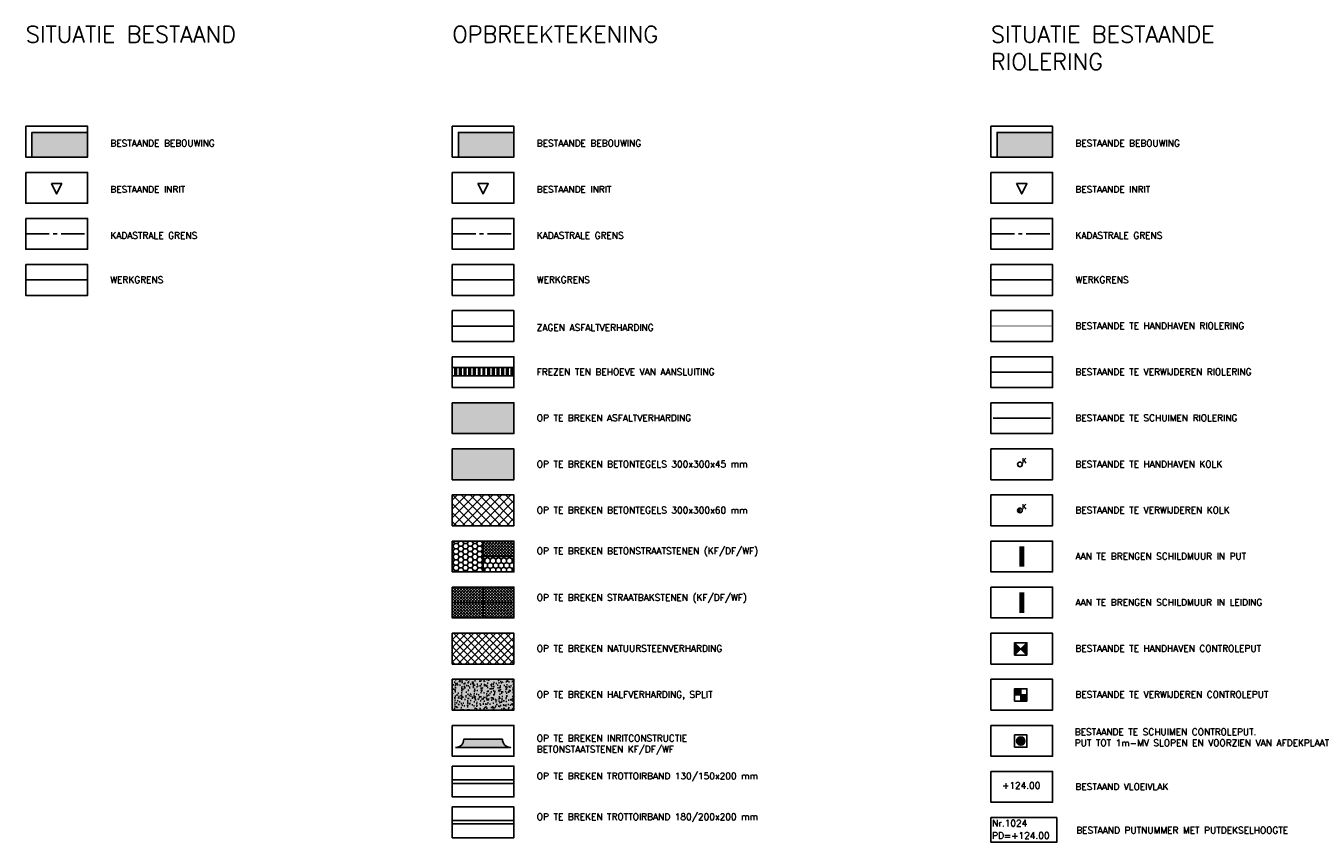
# Model space of a CAD drawing. Header units: metres. Extents: x 189938 to 192675, y 307646 to 311153.
# Tile 1 of 100: x 190527 to 190605, y 307708 to 307758. Entities that reach past the tile are written whole.
import ezdxf

# ---------------------------------------------------------------- set-up
doc = ezdxf.new("R2010")
doc.units = ezdxf.units.M
doc.set_wipeout_variables(frame=1)
doc.linetypes.add('1-200 CENTER', pattern=[4.28625, 2.8575, -0.47625, 0.47625, -0.47625])
doc.linetypes.add('1-200 DASHDOT', pattern=[2.54, 1.27, -0.635, 0, -0.635])
for name, color, linetype in [('PH-ALG-WERKGRENS', 3, '1-200 WERKGRENS'), ('PH-BEST-BEBOUWING', 1, 'Continuous'), ('PH-BEST-BEBOUWING-ARCERING', 253, 'Continuous'), ('PH-BEST-INRIT', 8, 'Continuous'), ('PH-BEST-KADASTRALE-GRENS', 240, '1-200 CENTER'), ('PH-BEST-PUT-HANDHAVEN', 44, 'Continuous'), ('PH-BEST-RIO-DICHTSCHUIMEN', 222, '1-200 BATTING'), ('PH-BEST-RIO-HANDHAVEN', 44, '1-200 DASHDOT'), ('PH-BEST-RIO-KOLK-VERWIJDEREN', 20, 'Continuous'), ('PH-BEST-RIO-KOLKEN', 6, 'Continuous'), ('PH-BEST-RIO-PUTTENSTAAT', 6, 'Continuous'), ('PH-BEST-RIO-TE SCHUIMEN PUT', 222, 'Continuous'), ('PH-BEST-RIO-TE VERWIJDEREN PUT', 20, 'Continuous'), ('PH-BEST-RIO-TEKST', 6, 'Continuous'), ('PH-BEST-RIO-VERWIJDEREN', 20, '1-200 ZIGZAG'), ('PH-OPBREEK-ASFALT', 252, 'Continuous'), ('PH-OPBREEK-BETONSTRAATSTENEN', 251, 'Continuous'), ('PH-OPBREEK-BETONTEGELS-30x30x45', 254, 'Continuous'), ('PH-OPBREEK-BETONTEGELS-30x30x60', 251, 'Continuous'), ('PH-OPBREEK-FREESVAKKEN', 9, 'Continuous'), ('PH-OPBREEK-HALFVERHARDING', 252, 'Continuous'), ('PH-OPBREEK-INRITCONSTRUCTIE', 8, 'Continuous'), ('PH-OPBREEK-INRITCONSTRUCTIE-ARC', 190, 'Continuous'), ('PH-OPBREEK-ZAGEN-ASFALT', 3, '1-200 ZIGZAG'), ('PH-RIO-SCHILDMUUR-LEIDING', 170, 'Continuous'), ('PH-RIO-SCHILDMUUR-PUT', 70, 'Continuous'), ('PH100', 7, 'Continuous')]:
    doc.layers.add(name, color=color, linetype=linetype)
for name, color, linetype, lineweight in [('PH-OPBREEK-NATUURSTEEN', 153, 'Continuous', 13), ('PH-OPBREEK-TROTTOIRBAND-13-15', 240, 'Continuous', 25), ('PH-OPBREEK-TROTTOIRBAND-18-20', 150, 'Continuous', 25)]:
    doc.layers.add(name, color=color, linetype=linetype, lineweight=lineweight)
doc.layers.add('PH-OPBREEK-STRAATBAKSTEEN', color=7, linetype='Continuous', lineweight=13, true_color=0xc04c36)
doc.styles.add('ROMANS', font='romans.shx')
doc.linetypes.add('1-200 BATTING', pattern='A,1.27e-05,-0.127,[134,ltypeshp.shx,S=0.127,R=0,X=-0.127,Y=0],-0.254,[134,ltypeshp.shx,S=0.127,R=180,X=0.127,Y=0],-0.127', length=0.5080127)
doc.linetypes.add('1-200 WERKGRENS', pattern='A,1.5,-0.6,["WERK",ROMANS,S=0.24,R=0,X=-0.5,Y=-0.12],-0.45', length=2.55)
doc.linetypes.add('1-200 ZIGZAG', pattern='A,0.0001016,-0.2032,[131,ltypeshp.shx,S=0.2032,R=0,X=-0.2032,Y=0],-0.4064,[131,ltypeshp.shx,S=0.2032,R=180,X=0.2032,Y=0],-0.2032', length=0.8129016)
pattern_1 = [(45, (190554.8053783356, 307722.8493876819), (-0.08980256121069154, 0.08980256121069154), []), (135, (190554.8053783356, 307722.8493876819), (-0.08980256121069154, -0.08980256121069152), [])]

# ---------------------------------------------------------------- blocks, each defined once
blk = doc.blocks.new('*U28')
h = blk.add_hatch(color=256)
h.paths.add_polyline_path([(0, 0), (-0.375, 0.375), (-0.375, -0.375)])
h.paths.add_polyline_path([(0.375, 0.375), (0, 0), (0.375, -0.375)])
for p, q in [((-0.375, -0.375), (0.375, 0.375)), ((-0.375, 0.375), (0.375, -0.375))]:
    blk.add_line(p, q)
blk.add_lwpolyline([(-0.375, -0.375), (0.375, -0.375), (0.375, 0.375), (-0.375, 0.375)], close=True)
blk = doc.blocks.new('*U29')
h = blk.add_hatch(color=256)
h.paths.add_polyline_path([(0, 0.375), (-0.375, 0.375), (-0.375, 0), (0, 0)])
h.paths.add_polyline_path([(0.375, -0.375), (0.375, 0), (0, 0), (0, -0.375)])
for p, q in [((-0.375, 0), (0.375, 0)), ((0, 0.375), (0, -0.375))]:
    blk.add_line(p, q)
blk.add_lwpolyline([(-0.375, -0.375), (0.375, -0.375), (0.375, 0.375), (-0.375, 0.375)], close=True)
blk = doc.blocks.new('*U34')
h = blk.add_hatch(color=256)
edge = h.paths.add_edge_path()
edge.add_arc((0, 0), 0.2524626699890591, 0, 360)
blk.add_lwpolyline([(-0.375, -0.375), (0.375, -0.375), (0.375, 0.375), (-0.375, 0.375)], close=True)
blk.add_circle((0, 0), 0.2524626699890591)
blk = doc.blocks.new('Inritsymbool')
at = {"layer": 'PH-BEST-INRIT'}
blk.add_lwpolyline([(-0.3150000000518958, 0.6299999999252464), (0, 0), (0.3149999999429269, 0.6299999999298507)], close=True, dxfattribs=at)
blk = doc.blocks.new('*U45')
blk.add_circle((-2.189056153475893e-17, 0), 0.1425)
at = {"ltscale": 0.05, "style": 'ROMANS'}
blk.add_text('K', height=0.3, dxfattribs=at).set_placement((0.1278407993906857, 0.07911838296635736))
blk = doc.blocks.new('*U44')
blk.add_hatch(color=256).paths.add_polyline_path([(-1.316495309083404e-17, 0.1425, 0.4142135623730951), (-0.1425, 0, 0.4142135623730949), (-4.80673868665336e-17, -0.1425)])
blk.add_line((-3.505551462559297e-17, 0.1425), (-6.995794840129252e-17, -0.1425))
blk.add_circle((-2.189056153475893e-17, 0), 0.1425)
at = {"ltscale": 0.05, "style": 'ROMANS'}
blk.add_text('K', height=0.3, dxfattribs=at).set_placement((0.1278407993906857, 0.07911838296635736))
blk = doc.blocks.new('Puttenstaat bestaand')
blk.add_wipeout([(0, 0), (3.9999999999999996, 0), (3.9999999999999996, 1.5), (0, 1.5)])
blk.add_lwpolyline([(0, 0), (4, 0), (4, 1.5), (0, 1.5)], close=True)
at = {"style": 'ROMANS'}
for tag, p in [('NR', (0.06607580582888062, 0.9552331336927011)), ('PD', (0.06607580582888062, 0.2026813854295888))]:
    blk.add_attdef(tag, p, '', height=0.4, dxfattribs=at)

msp = doc.modelspace()

# ---------------------------------------------------------------- hatches: boundary and pattern name
at = {"layer": 'PH-BEST-BEBOUWING-ARCERING'}
for points in [[(190530.776028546, 307749.9118876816), (190530.7760285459, 307751.4118876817), (190527.4010285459, 307751.4118876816), (190527.4010285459, 307749.9118876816)], [(190556.6803783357, 307749.9118876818), (190556.6803783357, 307751.4118876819), (190553.3053783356, 307751.4118876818), (190553.3053783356, 307749.9118876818)], [(190589.4024070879, 307749.9118876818), (190589.4024070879, 307751.4118876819), (190586.0274070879, 307751.4118876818), (190586.0274070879, 307749.9118876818)]]:
    msp.add_hatch(color=256, dxfattribs=at).paths.add_polyline_path(points)
at = {"layer": 'PH-OPBREEK-ASFALT'}
msp.add_hatch(color=256, dxfattribs=at).paths.add_polyline_path([(190552.9303783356, 307734.9868876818), (190552.9303783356, 307733.1118876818), (190556.6803783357, 307733.1118876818), (190556.6803783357, 307734.9868876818)])
at = {"layer": 'PH-OPBREEK-BETONSTRAATSTENEN'}
h = msp.add_hatch(dxfattribs=at)
h.set_pattern_fill('HONEY', color=256, scale=0.06)
h.set_pattern_definition([(0, (190558.2142178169, 307685.858675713), (0.28575, 0.1649778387), [0.1905, -0.3809999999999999]), (120, (190558.2142178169, 307685.858675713), (-0.2857499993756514, 0.1649778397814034), [0.1904999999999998, -0.3809999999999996]), (59.99999999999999, (190558.2142178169, 307685.858675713), (6.243485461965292e-10, 0.3299556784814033), [-0.3809999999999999, 0.1905])])
h.paths.add_polyline_path([(190554.8053783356, 307726.5868876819), (190552.9303783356, 307726.5868876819), (190552.9303783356, 307724.7118876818), (190554.8053783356, 307724.7118876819)])
h = msp.add_hatch(dxfattribs=at)
h.set_pattern_fill('ANSI37', color=250, scale=0.04, style=0)
h.set_pattern_definition([(45, (190560.089217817, 307686.796175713), (-0.08980256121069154, 0.08980256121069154), []), (135, (190560.089217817, 307686.796175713), (-0.08980256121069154, -0.08980256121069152), [])])
h.paths.add_polyline_path([(190556.6803783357, 307726.5868876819), (190554.8053783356, 307726.5868876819), (190554.8053783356, 307725.6493876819), (190556.6803783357, 307725.6493876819)])
h = msp.add_hatch(dxfattribs=at)
h.set_pattern_fill('HONEY', color=250, scale=0.06, angle=90)
h.set_pattern_definition([(90, (190558.2142178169, 307685.858675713), (-0.1649778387, 0.28575), [0.1905, -0.3809999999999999]), (210, (190558.2142178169, 307685.858675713), (-0.1649778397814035, -0.2857499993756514), [0.1905, -0.3809999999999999]), (150, (190558.2142178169, 307685.858675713), (-0.3299556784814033, 6.243485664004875e-10), [-0.3809999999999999, 0.1905])])
h.paths.add_polyline_path([(190556.6803783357, 307725.6493876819), (190554.8053783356, 307725.6493876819), (190554.8053783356, 307724.7118876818), (190556.6803783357, 307724.7118876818)])
at = {"layer": 'PH-OPBREEK-BETONTEGELS-30x30x45'}
h = msp.add_hatch(color=256, dxfattribs=at)
h.dxf.hatch_style = 1
h.paths.add_polyline_path([(190552.9303783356, 307732.1868876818), (190552.9303783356, 307730.3118876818), (190556.6803783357, 307730.3118876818), (190556.6803783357, 307732.1868876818)])
at = {"layer": 'PH-OPBREEK-BETONTEGELS-30x30x60'}
h = msp.add_hatch(dxfattribs=at)
h.set_pattern_fill('ANSI37', color=256, scale=0.12)
h.set_pattern_definition([(45, (190558.2142178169, 307685.858675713), (-0.2694076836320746, 0.2694076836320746), []), (135, (190558.2142178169, 307685.858675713), (-0.2694076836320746, -0.2694076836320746), [])])
h.paths.add_polyline_path([(190552.9303783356, 307729.3868876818), (190552.9303783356, 307727.5118876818), (190556.6803783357, 307727.5118876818), (190556.6803783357, 307729.3868876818)])
at = {"layer": 'PH-OPBREEK-FREESVAKKEN'}
h = msp.add_hatch(dxfattribs=at)
h.set_pattern_fill('ANSI32', color=256, scale=0.03, angle=45, style=0)
h.set_pattern_definition([(90, (190555.6614630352, 307736.9163097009), (-0.28575, 5.551115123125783e-17), []), (90, (190555.7567130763, 307737.0115597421), (-0.28575, 5.551115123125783e-17), [])])
h.paths.add_polyline_path([(190556.6803783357, 307736.6316264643), (190556.6803783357, 307737.1316264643), (190552.9303783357, 307737.1316264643), (190552.9303783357, 307736.6316264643)])
at = {"layer": 'PH-OPBREEK-HALFVERHARDING', "transparency": 33554559}
h = msp.add_hatch(color=256, dxfattribs=at)
h.dxf.hatch_style = 1
h.paths.add_polyline_path([(190552.9303783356, 307718.1868876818), (190556.6803783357, 307718.1868876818), (190556.6803783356, 307716.3118876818), (190552.9303783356, 307716.3118876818)])
at = {"layer": 'PH-OPBREEK-HALFVERHARDING'}
h = msp.add_hatch(dxfattribs=at)
h.set_pattern_fill('AR-CONC', color=256, scale=0.003, angle=-3.303487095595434e-10)
h.set_pattern_definition([(49.99999999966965, (190290.9065840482, 307955.5798523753), (0.5465540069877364, -0.04781725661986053), [0.05715, -0.6286499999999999]), (354.9999999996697, (190290.9065840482, 307955.5798523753), (-0.1057302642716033, 0.573170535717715), [0.04571999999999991, -0.5029217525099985]), (100.4514446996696, (190290.9521300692, 307955.5758676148), (0.4408237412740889, 0.5253532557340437), [0.0485700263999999, -0.5342707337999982]), (46.18419999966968, (190290.9065840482, 307955.7322523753), (0.8132371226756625, -0.1261269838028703), [0.08572499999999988, -0.9429749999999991]), (96.63555760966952, (190290.9743537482, 307955.7217418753), (0.7122124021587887, 0.7422783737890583), [0.07285506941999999, -0.8014068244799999]), (351.1841511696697, (190290.9065840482, 307955.7322523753), (0.7122124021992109, 0.7422783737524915), [0.06857990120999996, -0.7543791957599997]), (20.99999999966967, (190290.9827840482, 307955.6941523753), (0.4548431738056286, -0.3067955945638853), [0.05714999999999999, -0.6286499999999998]), (325.9999999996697, (190290.9827840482, 307955.6941523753), (0.1854060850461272, 0.5525638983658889), [0.04572, -0.5029199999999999]), (71.45144499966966, (190291.020687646, 307955.6685860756), (0.6402492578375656, 0.2457683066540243), [0.04857002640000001, -0.5342698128]), (37.49999999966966, (190290.9065840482, 307955.5798523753), (0.009265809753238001, 0.2536651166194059), [0, -0.496824, 0, -0.51054, 0, -0.5048250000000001]), (7.499999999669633, (190290.9065840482, 307955.5798523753), (0.2004589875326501, 0.3005417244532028), [0, -0.291084, 0, -0.485394, 0, -0.192405]), (327.4999999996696, (190290.7366580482, 307955.5798523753), (0.4067717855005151, -0.01718623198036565), [0, -0.1904999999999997, 0, -0.5943599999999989, 0, -0.7886699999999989]), (317.4999999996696, (190290.6604580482, 307955.5798523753), (0.4443875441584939, 0.0762794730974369), [0, -0.24765, 0, -0.394716, 0, -0.56007])])
h.paths.add_polyline_path([(190552.9303783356, 307718.1868876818), (190556.6803783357, 307718.1868876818), (190556.6803783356, 307716.3118876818), (190552.9303783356, 307716.3118876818)])
at = {"layer": 'PH-OPBREEK-INRITCONSTRUCTIE-ARC'}
h = msp.add_hatch(color=256, dxfattribs=at)
h.dxf.hatch_style = 1
edge = h.paths.add_edge_path()
edge.add_arc((190556.4803783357, 307714.5443969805), 0.5000000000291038, 180, 269.9999999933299)
edge.add_line((190556.4803783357, 307714.0443969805), (190553.1303783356, 307714.0443969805))
edge.add_arc((190553.1303783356, 307714.5443969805), 0.5, 270, 360)
edge.add_line((190553.6303783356, 307714.5443969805), (190555.9803783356, 307714.5443969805))
at = {"layer": 'PH-OPBREEK-NATUURSTEEN', "transparency": 33554687}
h = msp.add_hatch(dxfattribs=at)
h.set_pattern_fill('ANSI37', color=256, scale=0.1, style=0)
h.set_pattern_definition([(45, (0, 0), (-0.2245064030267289, 0.2245064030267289), []), (135, (0, 0), (-0.2245064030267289, -0.2245064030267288), [])])
h.paths.add_polyline_path([(190552.9303783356, 307720.9868876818), (190552.9303783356, 307719.1118876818), (190556.6803783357, 307719.1118876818), (190556.6803783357, 307720.9868876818)])
at = {"layer": 'PH-OPBREEK-STRAATBAKSTEEN', "true_color": 0x924c2e}
h = msp.add_hatch(dxfattribs=at)
h.set_pattern_fill('ANSI37', color=27, scale=0.04, style=0)
h.set_pattern_definition(pattern_1)
h.paths.add_polyline_path([(190554.8053783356, 307722.8493876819), (190554.8053783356, 307723.7868876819), (190552.9303783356, 307723.7868876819), (190552.9303783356, 307722.8493876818)])
at = {"layer": 'PH-OPBREEK-STRAATBAKSTEEN', "true_color": 0x9a3324}
h = msp.add_hatch(dxfattribs=at)
h.set_pattern_fill('ANSI37', color=24, scale=0.04, style=0)
h.set_pattern_definition(pattern_1)
h.paths.add_polyline_path([(190556.6803783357, 307722.8493876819), (190556.6803783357, 307723.7868876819), (190554.8053783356, 307723.7868876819), (190554.8053783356, 307722.8493876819)])
at = {"layer": 'PH-OPBREEK-STRAATBAKSTEEN', "true_color": 0xe73c3e}
h = msp.add_hatch(dxfattribs=at)
h.set_pattern_fill('ANSI37', color=13, scale=0.04, style=0)
h.set_pattern_definition(pattern_1)
h.paths.add_polyline_path([(190554.8053783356, 307721.9118876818), (190554.8053783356, 307722.8493876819), (190552.9303783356, 307722.8493876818), (190552.9303783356, 307721.9118876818)])
at = {"layer": 'PH-OPBREEK-STRAATBAKSTEEN', "true_color": 0x653024}
h = msp.add_hatch(dxfattribs=at)
h.set_pattern_fill('ANSI37', color=29, scale=0.04, style=0)
h.set_pattern_definition(pattern_1)
h.paths.add_polyline_path([(190554.8053783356, 307722.8493876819), (190554.8053783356, 307721.9118876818), (190556.6803783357, 307721.9118876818), (190556.6803783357, 307722.8493876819)])

# ---------------------------------------------------------------- linework, layer by layer
for points in [[(190554.8053783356, 307726.5868876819), (190554.8053783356, 307724.7118876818)], [(190554.8053783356, 307725.6493876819), (190556.6803783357, 307725.6493876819)], [(190554.8053783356, 307723.7868876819), (190554.8053783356, 307721.9118876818)], [(190552.9303783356, 307722.8493876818), (190556.6803783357, 307722.8493876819)]]:
    msp.add_lwpolyline(points)
at = {"layer": 'PH-ALG-WERKGRENS'}
for points in [[(190527.0260285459, 307742.4493876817), (190530.7760285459, 307742.4493876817)], [(190552.9303783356, 307742.4493876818), (190556.6803783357, 307742.4493876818)], [(190585.6524070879, 307742.4493876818), (190589.4024070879, 307742.4493876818)]]:
    msp.add_lwpolyline(points, dxfattribs=at)
at = {"layer": 'PH-BEST-BEBOUWING'}
for points in [[(190527.4010285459, 307749.9118876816), (190527.4010285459, 307751.4118876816), (190530.7760285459, 307751.4118876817)], [(190553.3053783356, 307749.9118876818), (190553.3053783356, 307751.4118876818), (190556.6803783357, 307751.4118876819)], [(190586.0274070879, 307749.9118876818), (190586.0274070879, 307751.4118876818), (190589.4024070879, 307751.4118876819)]]:
    msp.add_lwpolyline(points, dxfattribs=at)
at = {"layer": 'PH-BEST-KADASTRALE-GRENS', "ltscale": 0.5}
for p, q in [((190527.0260285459, 307745.2493876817), (190530.7760285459, 307745.2493876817)), ((190552.9303783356, 307745.2493876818), (190556.6803783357, 307745.2493876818)), ((190585.6524070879, 307745.2493876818), (190589.4024070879, 307745.2493876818))]:
    msp.add_line(p, q, dxfattribs=at)
at = {"layer": 'PH-BEST-RIO-DICHTSCHUIMEN'}
msp.add_line((190585.7924070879, 307734.0493876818), (190589.2623998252, 307734.0493876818), dxfattribs=at)
at = {"layer": 'PH-BEST-RIO-HANDHAVEN', "const_width": 0.05}
msp.add_lwpolyline([(190585.6524070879, 307739.6493876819), (190589.4024070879, 307739.6493876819)], dxfattribs=at)
at = {"layer": 'PH-BEST-RIO-VERWIJDEREN'}
msp.add_line((190585.6524070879, 307736.8493876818), (190589.4024070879, 307736.8493876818), dxfattribs=at)
at = {"layer": 'PH-OPBREEK-FREESVAKKEN'}
for p, q in [((190552.9303783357, 307737.1316264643), (190556.6803783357, 307737.1316264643)), ((190552.9303783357, 307736.6316264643), (190556.6803783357, 307736.6316264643))]:
    msp.add_line(p, q, dxfattribs=at)
at = {"layer": 'PH-OPBREEK-INRITCONSTRUCTIE'}
msp.add_lwpolyline([(190553.1303783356, 307714.0443969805), (190556.4803783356, 307714.0443969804, -0.414213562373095), (190555.9803783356, 307714.5443969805), (190553.6303783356, 307714.5443969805, -0.414213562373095)], format="xyb", close=True, dxfattribs=at)
at = {"layer": 'PH-OPBREEK-TROTTOIRBAND-13-15', "ltscale": 0.5}
for p, q in [((190556.6803783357, 307712.0843876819), (190552.9303783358, 307712.0843876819)), ((190556.6803783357, 307711.8643876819), (190552.9303783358, 307711.8643876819))]:
    msp.add_line(p, q, dxfattribs=at)
at = {"layer": 'PH-OPBREEK-TROTTOIRBAND-18-20', "ltscale": 0.5}
for p, q in [((190556.6803783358, 307709.5993876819), (190552.9303783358, 307709.5993876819)), ((190556.6803783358, 307709.3993876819), (190552.9303783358, 307709.3993876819))]:
    msp.add_line(p, q, dxfattribs=at)
at = {"layer": 'PH-OPBREEK-ZAGEN-ASFALT'}
msp.add_lwpolyline([(190552.9303783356, 307739.6493876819), (190556.6803783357, 307739.6493876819)], dxfattribs=at)
at = {"layer": 'PH-RIO-SCHILDMUUR-LEIDING', "const_width": 0.3000000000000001}
msp.add_lwpolyline([(190587.527407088, 307722.2243876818), (190587.5274070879, 307723.4743876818)], dxfattribs=at)
at = {"layer": 'PH-RIO-SCHILDMUUR-PUT', "const_width": 0.3}
msp.add_lwpolyline([(190587.527407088, 307725.0243876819), (190587.5274070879, 307726.2743876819)], dxfattribs=at)
at = {"layer": 'PH100', "color": 1}
for points in [[(190527.0260285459, 307751.7868876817), (190530.7760285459, 307751.7868876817), (190530.776028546, 307749.9118876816), (190527.0260285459, 307749.9118876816)], [(190552.9303783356, 307751.7868876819), (190556.6803783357, 307751.7868876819), (190556.6803783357, 307749.9118876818), (190552.9303783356, 307749.9118876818)], [(190585.6524070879, 307751.7868876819), (190589.4024070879, 307751.7868876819), (190589.4024070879, 307749.9118876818), (190585.6524070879, 307749.9118876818)], [(190527.0260285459, 307748.9868876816), (190530.7760285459, 307748.9868876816), (190530.776028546, 307747.1118876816), (190527.0260285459, 307747.1118876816)], [(190552.9303783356, 307748.9868876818), (190556.6803783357, 307748.9868876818), (190556.6803783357, 307747.1118876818), (190552.9303783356, 307747.1118876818)], [(190585.6524070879, 307748.9868876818), (190589.4024070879, 307748.9868876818), (190589.4024070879, 307747.1118876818), (190585.6524070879, 307747.1118876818)], [(190527.0260285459, 307746.1868876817), (190530.7760285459, 307746.1868876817), (190530.776028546, 307744.3118876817), (190527.0260285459, 307744.3118876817)], [(190552.9303783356, 307746.1868876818), (190556.6803783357, 307746.1868876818), (190556.6803783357, 307744.3118876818), (190552.9303783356, 307744.3118876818)], [(190585.6524070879, 307746.1868876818), (190589.4024070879, 307746.1868876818), (190589.4024070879, 307744.3118876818), (190585.6524070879, 307744.3118876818)], [(190527.0260285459, 307743.3868876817), (190530.7760285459, 307743.3868876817), (190530.776028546, 307741.5118876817), (190527.0260285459, 307741.5118876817)], [(190552.9303783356, 307743.3868876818), (190556.6803783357, 307743.3868876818), (190556.6803783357, 307741.5118876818), (190552.9303783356, 307741.5118876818)], [(190585.6524070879, 307743.3868876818), (190589.4024070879, 307743.3868876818), (190589.4024070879, 307741.5118876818), (190585.6524070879, 307741.5118876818)], [(190552.9303783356, 307740.5868876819), (190556.6803783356, 307740.5868876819), (190556.6803783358, 307738.7118876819), (190552.9303783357, 307738.7118876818)], [(190585.6524070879, 307740.5868876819), (190589.4024070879, 307740.5868876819), (190589.4024070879, 307738.7118876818), (190585.6524070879, 307738.7118876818)], [(190552.9303783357, 307737.7868876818), (190556.6803783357, 307737.7868876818), (190556.6803783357, 307735.9118876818), (190552.9303783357, 307735.9118876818)], [(190585.6524070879, 307737.7868876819), (190589.4024070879, 307737.7868876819), (190589.4024070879, 307735.9118876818), (190585.6524070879, 307735.9118876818)], [(190552.9303783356, 307734.9868876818), (190556.6803783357, 307734.9868876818), (190556.6803783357, 307733.1118876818), (190552.9303783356, 307733.1118876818)], [(190585.6524070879, 307734.9868876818), (190589.4024070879, 307734.9868876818), (190589.4024070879, 307733.1118876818), (190585.6524070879, 307733.1118876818)], [(190552.9303783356, 307732.1868876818), (190556.6803783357, 307732.1868876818), (190556.6803783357, 307730.3118876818), (190552.9303783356, 307730.3118876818)], [(190585.6524070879, 307732.1868876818), (190589.4024070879, 307732.1868876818), (190589.4024070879, 307730.3118876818), (190585.6524070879, 307730.3118876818)], [(190552.9303783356, 307729.3868876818), (190556.6803783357, 307729.3868876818), (190556.6803783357, 307727.5118876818), (190552.9303783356, 307727.5118876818)], [(190585.6524070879, 307729.3868876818), (190589.4024070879, 307729.3868876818), (190589.4024070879, 307727.5118876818), (190585.6524070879, 307727.5118876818)], [(190552.9303783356, 307726.5868876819), (190556.6803783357, 307726.5868876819), (190556.6803783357, 307724.7118876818), (190552.9303783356, 307724.7118876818)], [(190585.6524070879, 307726.5868876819), (190589.4024070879, 307726.5868876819), (190589.4024070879, 307724.7118876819), (190585.6524070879, 307724.7118876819)], [(190552.9303783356, 307723.7868876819), (190556.6803783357, 307723.7868876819), (190556.6803783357, 307721.9118876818), (190552.9303783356, 307721.9118876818)], [(190585.6524070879, 307723.7868876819), (190589.4024070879, 307723.7868876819), (190589.4024070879, 307721.9118876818), (190585.6524070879, 307721.9118876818)], [(190552.9303783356, 307720.9868876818), (190556.6803783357, 307720.9868876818), (190556.6803783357, 307719.1118876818), (190552.9303783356, 307719.1118876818)], [(190585.6524070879, 307720.9868876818), (190589.4024070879, 307720.9868876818), (190589.4024070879, 307719.1118876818), (190585.6524070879, 307719.1118876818)], [(190552.9303783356, 307718.1868876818), (190556.6803783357, 307718.1868876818), (190556.6803783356, 307716.3118876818), (190552.9303783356, 307716.3118876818)], [(190585.6524070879, 307718.1868876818), (190589.4024070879, 307718.1868876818), (190589.4024070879, 307716.3118876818), (190585.6524070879, 307716.3118876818)], [(190552.9303783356, 307715.3868876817), (190556.6803783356, 307715.3868876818), (190556.6803783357, 307713.5118876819), (190552.9303783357, 307713.5118876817)], [(190585.6524070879, 307715.3868876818), (190589.4024070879, 307715.3868876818), (190589.4024070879, 307713.5118876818), (190585.6524070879, 307713.5118876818)], [(190552.9303783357, 307712.9118876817), (190556.6803783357, 307712.9118876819), (190556.6803783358, 307711.0368876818), (190552.9303783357, 307711.0368876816)], [(190585.6524070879, 307712.5868876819), (190589.4024070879, 307712.5868876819), (190589.4024070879, 307710.7118876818), (190585.6524070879, 307710.7118876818)], [(190552.9303783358, 307710.4368876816), (190556.6803783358, 307710.4368876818), (190556.6803783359, 307708.5618876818), (190552.9303783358, 307708.5618876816)]]:
    msp.add_lwpolyline(points, close=True, dxfattribs=at)

# ---------------------------------------------------------------- block references
at = {"layer": 'PH-BEST-INRIT'}
for p in [(190528.901028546, 307747.672860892), (190554.8053783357, 307747.6728608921), (190587.527407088, 307747.6728608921)]:
    msp.add_blockref('Inritsymbool', p, dxfattribs=at)
at = {"layer": 'PH-BEST-PUT-HANDHAVEN'}
msp.add_blockref('*U28', (190587.4688460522, 307720.0350510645), dxfattribs=at)
at = {"layer": 'PH-BEST-RIO-KOLK-VERWIJDEREN'}
msp.add_blockref('*U44', (190587.4153253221, 307728.443441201), dxfattribs=at)
at = {"layer": 'PH-BEST-RIO-KOLKEN'}
msp.add_blockref('*U45', (190587.4153253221, 307731.243441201), dxfattribs=at)
at = {"layer": 'PH-BEST-RIO-PUTTENSTAAT'}
msp.add_blockref('Puttenstaat bestaand', (190585.6524070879, 307708.2868876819), dxfattribs=at).add_auto_attribs({'PD': 'PD=+124.00', 'NR': 'Nr.1024'})
at = {"layer": 'PH-BEST-RIO-TE SCHUIMEN PUT'}
msp.add_blockref('*U34', (190587.4688460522, 307714.4350510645), dxfattribs=at)
at = {"layer": 'PH-BEST-RIO-TE VERWIJDEREN PUT'}
msp.add_blockref('*U29', (190587.4688460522, 307717.2350510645), dxfattribs=at)

# ---------------------------------------------------------------- texts
at = {"layer": 'PH-BEST-RIO-TEKST', "insert": (190586.3257128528, 307711.9380493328), "char_height": 0.4, "width": 3.750000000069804, "attachment_point": 1, "style": 'ROMANS'}
msp.add_mtext('+124.00', dxfattribs=at)
at = {"layer": 'PH100', "color": 2, "attachment_point": 1, "style": 'ROMANS'}
for s, insert, char_height, width in [('SITUATIE BESTAAND', (190527.0260285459, 307757.8759569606), 1, 14.18310575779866), ('OPBREEKTEKENING', (190552.9303783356, 307757.8759569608), 1, 14.18310575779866), ('SITUATIE BESTAANDE RIOLERING', (190585.6524070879, 307757.8759569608), 1, 17.28475776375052), ('BESTAANDE BEBOUWING', (190532.1620592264, 307750.9565845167), 0.3999999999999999, 10.74285714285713), ('BESTAANDE BEBOUWING', (190558.0664090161, 307750.9565845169), 0.3999999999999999, 10.74285714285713), ('BESTAANDE BEBOUWING', (190590.7884377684, 307750.9565845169), 0.3999999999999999, 10.74285714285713), ('BESTAANDE INRIT', (190532.1620592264, 307748.1565845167), 0.3999999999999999, 10.74285714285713), ('BESTAANDE INRIT', (190558.0664090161, 307748.1565845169), 0.3999999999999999, 10.74285714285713), ('BESTAANDE INRIT', (190590.7884377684, 307748.1565845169), 0.3999999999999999, 10.74285714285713), ('KADASTRALE GRENS', (190532.1620592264, 307745.3565845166), 0.3999999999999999, 10.74285714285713), ('KADASTRALE GRENS', (190558.0664090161, 307745.3565845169), 0.3999999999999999, 10.74285714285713), ('KADASTRALE GRENS', (190590.7884377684, 307745.3565845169), 0.3999999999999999, 10.74285714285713), ('WERKGRENS', (190532.1620592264, 307742.6637813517), 0.3999999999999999, 3.48571428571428), ('WERKGRENS', (190558.0664090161, 307742.6637813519), 0.3999999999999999, 3.48571428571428), ('WERKGRENS', (190590.7884377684, 307742.6637813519), 0.3999999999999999, 3.48571428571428), ('BESTAANDE TE HANDHAVEN RIOLERING', (190590.7884377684, 307739.8637813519), 0.3999999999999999, 14.78095238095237), ('\\A1;FREZEN TEN BEHOEVE VAN AANSLUITING', (190558.0664090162, 307737.0637813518), 0.3999999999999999, 15.50476190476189), ('BESTAANDE TE VERWIJDEREN RIOLERING', (190590.7884377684, 307737.0637813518), 0.3999999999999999, 14.78095238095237), ('OP TE BREKEN ASFALTVERHARDING', (190558.0664090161, 307734.2637813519), 0.3999999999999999, 14.18310575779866), ('BESTAANDE TE SCHUIMEN RIOLERING', (190590.7884377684, 307734.2637813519), 0.3999999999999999, 14.78095238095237), ('OP TE BREKEN BETONTEGELS 300x300x45 mm', (190558.0664090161, 307731.4637813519), 0.3999999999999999, 16.4700185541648), ('BESTAANDE TE HANDHAVEN KOLK', (190590.7884377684, 307731.4637813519), 0.3999999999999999, 14.78095238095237), ('OP TE BREKEN BETONTEGELS 300x300x60 mm', (190558.0664090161, 307728.6637813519), 0.3999999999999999, 16.4700185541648), ('BESTAANDE TE VERWIJDEREN KOLK', (190590.7884377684, 307728.6637813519), 0.3999999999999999, 14.78095238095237), ('OP TE BREKEN BETONSTRAATSTENEN (KF/DF/WF)', (190558.0664090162, 307726.1891410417), 0.3999999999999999, 14.18310575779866), ('AAN TE BRENGEN SCHILDMUUR IN PUT', (190590.7884377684, 307725.8637813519), 0.3999999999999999, 14.78095238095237), ('OP TE BREKEN STRAATBAKSTENEN (KF/DF/WF)', (190558.0664090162, 307723.353891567), 0.3999999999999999, 14.18310575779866), ('AAN TE BRENGEN SCHILDMUUR IN LEIDING ', (190590.7884377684, 307723.0637813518), 0.3999999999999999, 14.78095238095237), ('OP TE BREKEN NATUURSTEENVERHARDING', (190558.0664090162, 307720.2637813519), 0.3999999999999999, 14.18310575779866), ('BESTAANDE TE HANDHAVEN CONTROLEPUT', (190590.7884377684, 307720.2637813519), 0.3999999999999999, 14.78095238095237), ('OP TE BREKEN HALFVERHARDING, SPLIT', (190558.0664090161, 307717.4637813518), 0.3999999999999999, 22.7629222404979), ('BESTAANDE TE VERWIJDEREN CONTROLEPUT', (190590.7884377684, 307717.4637813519), 0.3999999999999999, 14.78095238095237), ('BESTAANDE TE SCHUIMEN CONTROLEPUT.\\PPUT TOT 1m-MV SLOPEN EN VOORZIEN VAN AFDEKPLAAT', (190590.7405827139, 307715.1901868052), 0.3999999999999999, 14.78095238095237), ('OP TE BREKEN INRITCONSTRUCTIE\\PBETONSTAATSTENEN KF/DF/WF', (190558.0664090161, 307714.8025941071), 0.4, 14.48032217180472), ('BESTAAND VLOEIVLAK ', (190590.7884377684, 307711.8637813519), 0.3999999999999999, 14.78095238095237), ('BESTAAND PUTNUMMER MET PUTDEKSELHOOGTE', (190590.836292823, 307709.2129006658), 0.3999999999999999, 14.78095238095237)]:
    msp.add_mtext(s, dxfattribs=dict(at, insert=insert, char_height=char_height, width=width))
at = {"layer": 'PH100', "color": 2, "char_height": 0.3999999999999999, "attachment_point": 1, "style": 'ROMANS'}
for s, insert, width, rotation in [('ZAGEN ASFALTVERHARDING', (190558.0664090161, 307739.7565845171), 10.74285714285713, 2.399328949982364e-09), ('OP TE BREKEN TROTTOIRBAND 130/150x200 mm ', (190558.0664090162, 307712.5121038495), 15.64801789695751, 2.3377231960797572e-09), ('OP TE BREKEN TROTTOIRBAND 180/200x200 mm ', (190558.0664090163, 307710.0371038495), 15.51438677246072, 2.3377231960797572e-09)]:
    msp.add_mtext(s, dxfattribs=dict(at, insert=insert, width=width, rotation=rotation))

doc.saveas('drawing.dxf')
